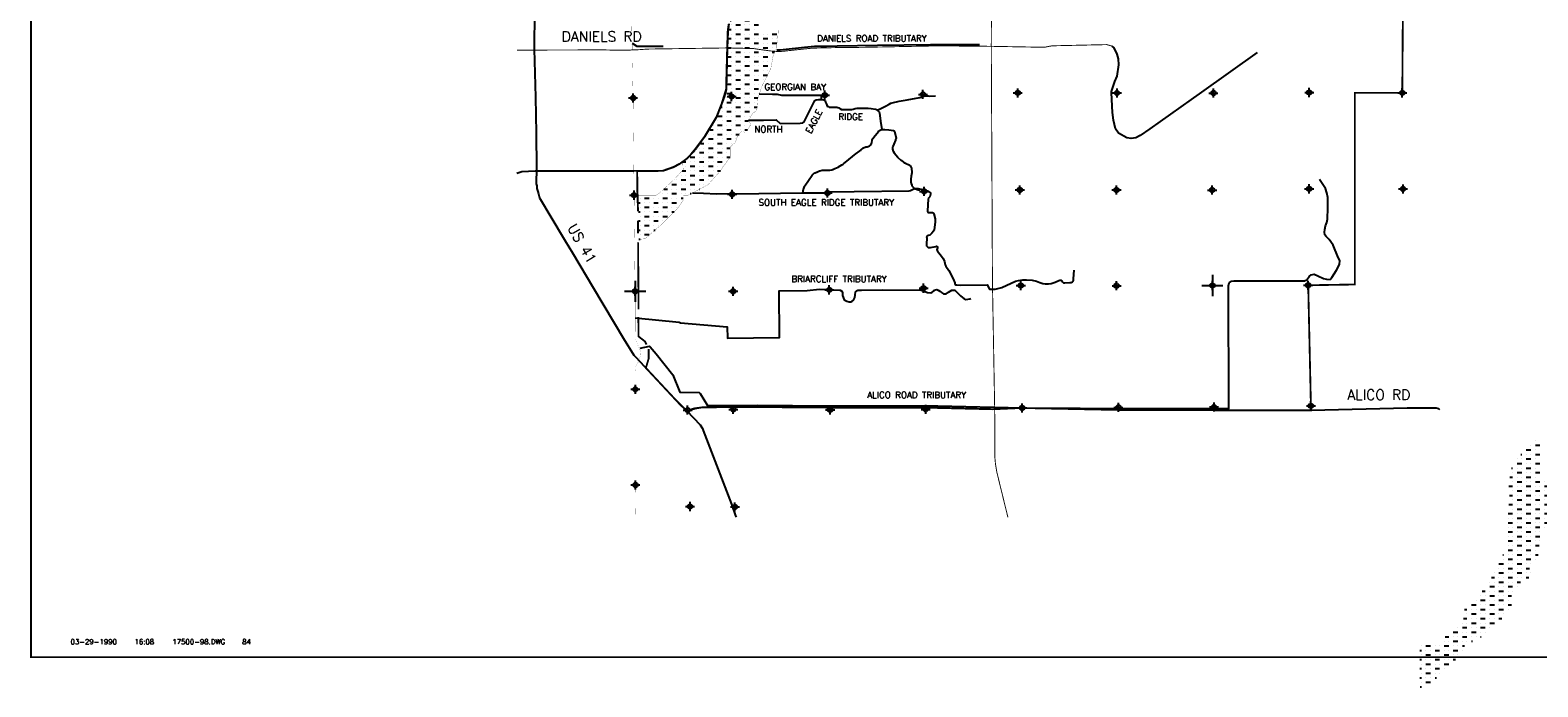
# Model space of a CAD drawing. Extents: x 187305 to 325190, y 770198 to 855880.
# Tile 1 of 7: x 187305 to 269979, y 770198 to 806216. Entities that reach past the tile are written whole.
import ezdxf
from ezdxf.enums import TextEntityAlignment as Align

# ---------------------------------------------------------------- set-up
doc = ezdxf.new("R2010")
doc.units = 0
doc.header["$LTSCALE"] = 1200
doc.header["$PDMODE"] = 34
doc.header["$PDSIZE"] = 250
doc.linetypes.add('STREAM', pattern=[0])
doc.layers.get('0').update_dxf_attribs({"linetype": 'CONTINUOUS'})
for name, color, linetype in [('BORDER', 1, 'CONTINUOUS'), ('HATCH', 3, 'CONTINUOUS'), ('LIMBS', 5, 'STREAM'), ('MAJROADS', 9, 'CONTINUOUS'), ('RDS', 1, 'CONTINUOUS'), ('ROW', 12, 'CONTINUOUS'), ('SEC', 2, 'CONTINUOUS'), ('TEXT', 7, 'CONTINUOUS'), ('TRUNKS', 5, 'STREAM'), ('TSHIPS', 7, 'CONTINUOUS'), ('WSHEDS', 11, 'CONTINUOUS')]:
    doc.layers.add(name, color=color, linetype=linetype)
doc.styles.get("Standard").update_dxf_attribs({"font": 'ROMANT'})

# ---------------------------------------------------------------- blocks, each defined once
blk = doc.blocks.new('TWNSHP')
at = {"layer": 'RDS', "color": 0}
for p, q in [((-580, 0), (580, 0)), ((0, 580), (0, -580))]:
    blk.add_line(p, q, dxfattribs=at)
blk = doc.blocks.new('*X')
at = {"color": 0}
for p, q in [((226500, 807750), (226750, 807750)), ((226750, 808000), (226750, 808000)), ((227000, 808250), (227000, 808250)), ((227000, 808000), (227250, 808000)), ((227000, 807750), (227000, 807750)), ((226000, 807250), (226000, 807250)), ((226000, 807000), (226250, 807000)), ((226208, 807500), (226250, 807500)), ((226250, 807250), (226250, 807250)), ((226500, 807500), (226500, 807500)), ((226500, 807250), (226750, 807250)), ((226500, 807000), (226500, 807000)), ((226750, 807500), (226750, 807500)), ((226750, 807000), (226750, 807000)), ((227000, 807500), (227250, 807500)), ((227000, 807250), (227000, 807250)), ((227000, 807000), (227250, 807000)), ((225596, 806250), (225750, 806250)), ((225690, 806750), (225750, 806750)), ((225750, 806500), (225750, 806500)), ((226000, 806750), (226000, 806750)), ((226000, 806500), (226250, 806500)), ((226000, 806250), (226000, 806250)), ((226250, 806750), (226250, 806750)), ((226250, 806250), (226250, 806250)), ((226500, 806750), (226750, 806750)), ((226500, 806500), (226500, 806500)), ((226500, 806250), (226750, 806250)), ((226750, 806500), (226750, 806500)), ((227000, 806750), (227000, 806750)), ((227000, 806500), (227250, 806500)), ((227000, 806250), (227000, 806250)), ((225542, 805750), (225750, 805750)), ((225584, 805250), (225750, 805250)), ((225750, 806000), (225750, 806000)), ((225750, 805500), (225750, 805500)), ((226000, 806000), (226250, 806000)), ((226000, 805750), (226000, 805750)), ((226000, 805500), (226250, 805500)), ((226000, 805250), (226000, 805250)), ((226250, 805750), (226250, 805750)), ((226250, 805250), (226250, 805250)), ((226500, 806000), (226500, 806000)), ((226500, 805750), (226750, 805750)), ((226500, 805500), (226500, 805500)), ((226500, 805250), (226750, 805250)), ((226750, 806000), (226750, 806000)), ((226750, 805500), (226750, 805500)), ((227000, 806000), (227250, 806000)), ((227000, 805750), (227000, 805750)), ((227000, 805500), (227250, 805500)), ((227000, 805250), (227000, 805250)), ((227250, 805750), (227250, 805750)), ((227250, 805250), (227250, 805250)), ((227500, 806000), (227500, 806000)), ((227500, 805750), (227750, 805750)), ((227500, 805500), (227500, 805500)), ((227500, 805250), (227750, 805250)), ((227750, 806000), (227750, 806000)), ((227750, 805500), (227750, 805500)), ((228000, 806000), (228250, 806000)), ((228000, 805750), (228000, 805750)), ((228000, 805500), (228250, 805500)), ((228000, 805250), (228000, 805250)), ((228250, 805750), (228250, 805750)), ((225540, 804750), (225750, 804750)), ((225750, 805000), (225750, 805000)), ((225750, 804500), (225750, 804500)), ((226000, 805000), (226250, 805000)), ((226000, 804750), (226000, 804750)), ((226000, 804500), (226250, 804500)), ((226250, 804750), (226250, 804750)), ((226500, 805000), (226500, 805000)), ((226500, 804750), (226750, 804750)), ((226500, 804500), (226500, 804500)), ((226750, 805000), (226750, 805000)), ((226750, 804500), (226750, 804500)), ((227000, 805000), (227250, 805000)), ((227000, 804750), (227000, 804750)), ((227000, 804500), (227250, 804500)), ((227250, 804750), (227250, 804750)), ((227500, 805000), (227500, 805000)), ((227500, 804750), (227750, 804750)), ((227500, 804500), (227500, 804500)), ((227750, 805000), (227750, 805000)), ((227750, 804500), (227750, 804500)), ((228000, 805000), (228124, 805000)), ((228000, 804750), (228000, 804750)), ((225500, 804250), (225750, 804250)), ((225500, 804000), (225500, 804000)), ((225500, 803750), (225750, 803750)), ((225750, 804000), (225750, 804000)), ((226000, 804250), (226000, 804250)), ((226000, 804000), (226250, 804000)), ((226000, 803750), (226000, 803750)), ((226250, 804250), (226250, 804250)), ((226250, 803750), (226250, 803750)), ((226500, 804250), (226750, 804250)), ((226500, 804000), (226500, 804000)), ((226500, 803750), (226750, 803750)), ((226750, 804000), (226750, 804000)), ((227000, 804250), (227000, 804250)), ((227000, 804000), (227250, 804000)), ((227000, 803750), (227000, 803750)), ((227250, 804250), (227250, 804250)), ((227250, 803750), (227250, 803750)), ((227500, 804250), (227750, 804250)), ((227500, 804000), (227500, 804000)), ((227500, 803750), (227739, 803750)), ((227750, 804000), (227750, 804000)), ((225500, 803500), (225500, 803500)), ((225500, 803250), (225750, 803250)), ((225500, 803000), (225500, 803000)), ((225750, 803500), (225750, 803500)), ((225750, 803000), (225750, 803000)), ((226000, 803500), (226250, 803500)), ((226000, 803250), (226000, 803250)), ((226000, 803000), (226250, 803000)), ((226250, 803250), (226250, 803250)), ((226500, 803500), (226500, 803500)), ((226500, 803250), (226750, 803250)), ((226500, 803000), (226500, 803000)), ((226750, 803500), (226750, 803500)), ((226750, 803000), (226750, 803000)), ((227000, 803500), (227250, 803500)), ((227000, 803250), (227000, 803250)), ((227000, 803000), (227250, 803000)), ((227250, 803250), (227250, 803250)), ((227500, 803500), (227500, 803500)), ((225214, 802000), (225250, 802000)), ((225500, 802750), (225750, 802750)), ((225500, 802500), (225500, 802500)), ((225500, 802250), (225750, 802250)), ((225500, 802000), (225500, 802000)), ((225750, 802500), (225750, 802500)), ((225750, 802000), (225750, 802000)), ((226000, 802750), (226000, 802750)), ((226000, 802500), (226250, 802500)), ((226000, 802250), (226000, 802250)), ((226000, 802000), (226250, 802000)), ((226250, 802750), (226250, 802750)), ((226250, 802250), (226250, 802250)), ((226500, 802750), (226750, 802750)), ((226500, 802500), (226500, 802500)), ((226500, 802250), (226750, 802250)), ((226500, 802000), (226500, 802000)), ((226750, 802500), (226750, 802500)), ((226750, 802000), (226750, 802000)), ((227000, 802750), (227000, 802750)), ((227000, 802500), (227216, 802500)), ((227000, 802250), (227000, 802250)), ((227000, 802000), (227162, 802000)), ((227250, 802750), (227250, 802750)), ((225000, 801500), (225250, 801500)), ((225000, 801250), (225000, 801250)), ((225250, 801750), (225250, 801750)), ((225250, 801250), (225250, 801250)), ((225500, 801750), (225750, 801750)), ((225500, 801500), (225500, 801500)), ((225500, 801250), (225750, 801250)), ((225750, 801500), (225750, 801500)), ((226000, 801750), (226000, 801750)), ((226000, 801500), (226250, 801500)), ((226000, 801250), (226000, 801250)), ((226250, 801750), (226250, 801750)), ((226250, 801250), (226250, 801250)), ((226500, 801750), (226750, 801750)), ((226500, 801500), (226500, 801500)), ((226500, 801250), (226678, 801250)), ((226750, 801500), (226750, 801500)), ((227000, 801750), (227000, 801750)), ((224500, 800500), (224500, 800500)), ((224588, 800750), (224750, 800750)), ((224750, 801000), (224750, 801000)), ((224750, 800500), (224750, 800500)), ((225000, 801000), (225250, 801000)), ((225000, 800750), (225000, 800750)), ((225000, 800500), (225250, 800500)), ((225250, 800750), (225250, 800750)), ((225500, 801000), (225500, 801000)), ((225500, 800750), (225750, 800750)), ((225500, 800500), (225500, 800500)), ((225750, 801000), (225750, 801000)), ((225750, 800500), (225750, 800500)), ((226000, 801000), (226250, 801000)), ((226000, 800750), (226000, 800750)), ((226000, 800500), (226179, 800500)), ((226250, 800750), (226250, 800750)), ((226500, 801000), (226500, 801000)), ((226500, 800750), (226647, 800750)), ((226750, 801000), (226750, 801000)), ((223750, 799500), (223750, 799500)), ((224000, 799750), (224000, 799750)), ((224000, 799500), (224250, 799500)), ((224087, 800000), (224250, 800000)), ((224250, 799750), (224250, 799750)), ((224500, 800250), (224750, 800250)), ((224500, 800000), (224500, 800000)), ((224500, 799750), (224750, 799750)), ((224500, 799500), (224500, 799500)), ((224750, 800000), (224750, 800000)), ((224750, 799500), (224750, 799500)), ((225000, 800250), (225000, 800250)), ((225000, 800000), (225250, 800000)), ((225000, 799750), (225000, 799750)), ((225000, 799500), (225250, 799500)), ((225250, 800250), (225250, 800250)), ((225250, 799750), (225250, 799750)), ((225500, 800250), (225750, 800250)), ((225500, 800000), (225500, 800000)), ((225500, 799750), (225685, 799750)), ((225500, 799500), (225500, 799500)), ((225750, 800000), (225750, 800000)), ((226000, 800250), (226000, 800250)), ((223113, 799000), (223250, 799000)), ((223250, 798750), (223250, 798750)), ((223500, 799250), (223750, 799250)), ((223500, 799000), (223500, 799000)), ((223500, 798750), (223750, 798750)), ((223750, 799000), (223750, 799000)), ((224000, 799250), (224000, 799250)), ((224000, 799000), (224250, 799000)), ((224000, 798750), (224000, 798750)), ((224250, 799250), (224250, 799250)), ((224250, 798750), (224250, 798750)), ((224500, 799250), (224750, 799250)), ((224500, 799000), (224500, 799000)), ((224500, 798750), (224750, 798750)), ((224750, 799000), (224750, 799000)), ((225000, 799250), (225000, 799250)), ((225000, 799000), (225250, 799000)), ((225000, 798750), (225000, 798750)), ((225250, 799250), (225250, 799250)), ((225250, 798750), (225250, 798750)), ((225500, 799250), (225685, 799250)), ((225500, 799000), (225500, 799000)), ((222750, 798000), (222750, 798000)), ((223000, 798250), (223000, 798250)), ((223000, 798000), (223250, 798000)), ((223051, 798500), (223250, 798500)), ((223250, 798250), (223250, 798250)), ((223500, 798500), (223500, 798500)), ((223500, 798250), (223750, 798250)), ((223500, 798000), (223500, 798000)), ((223750, 798500), (223750, 798500)), ((223750, 798000), (223750, 798000)), ((224000, 798500), (224250, 798500)), ((224000, 798250), (224000, 798250)), ((224000, 798000), (224250, 798000)), ((224250, 798250), (224250, 798250)), ((224500, 798500), (224500, 798500)), ((224500, 798250), (224750, 798250)), ((224500, 798000), (224500, 798000)), ((224750, 798500), (224750, 798500)), ((225000, 798500), (225159, 798500)), ((220750, 797000), (220750, 797000)), ((221000, 797000), (221250, 797000)), ((221500, 797000), (221500, 797000)), ((221750, 797000), (221750, 797000)), ((222000, 797250), (222000, 797250)), ((222000, 797000), (222250, 797000)), ((222055, 797500), (222250, 797500)), ((222250, 797250), (222250, 797250)), ((222500, 797750), (222750, 797750)), ((222500, 797500), (222500, 797500)), ((222500, 797250), (222750, 797250)), ((222500, 797000), (222500, 797000)), ((222750, 797500), (222750, 797500)), ((222750, 797000), (222750, 797000)), ((223000, 797750), (223000, 797750)), ((223000, 797500), (223250, 797500)), ((223000, 797250), (223000, 797250)), ((223000, 797000), (223120, 797000)), ((223250, 797750), (223250, 797750)), ((223250, 797250), (223250, 797250)), ((223500, 797750), (223750, 797750)), ((223500, 797500), (223500, 797500)), ((223500, 797250), (223546, 797250)), ((223750, 797500), (223750, 797500)), ((224000, 797750), (224000, 797750)), ((224000, 797500), (224021, 797500)), ((224250, 797750), (224250, 797750)), ((220667, 796750), (220750, 796750)), ((220669, 796250), (220750, 796250)), ((220750, 796500), (220750, 796500)), ((221000, 796750), (221000, 796750)), ((221000, 796500), (221250, 796500)), ((221000, 796250), (221000, 796250)), ((221250, 796750), (221250, 796750)), ((221250, 796250), (221250, 796250)), ((221500, 796750), (221750, 796750)), ((221500, 796500), (221500, 796500)), ((221500, 796250), (221750, 796250)), ((221750, 796500), (221750, 796500)), ((222000, 796750), (222000, 796750)), ((222000, 796500), (222250, 796500)), ((222000, 796250), (222000, 796250)), ((222250, 796750), (222250, 796750)), ((222250, 796250), (222250, 796250)), ((222500, 796750), (222750, 796750)), ((222500, 796500), (222500, 796500)), ((222500, 796250), (222620, 796250)), ((222750, 796500), (222750, 796500)), ((223000, 796750), (223000, 796750)), ((220670, 795750), (220750, 795750)), ((220750, 796000), (220750, 796000)), ((220750, 795500), (220750, 795500)), ((221000, 796000), (221250, 796000)), ((221000, 795750), (221000, 795750)), ((221000, 795500), (221250, 795500)), ((221250, 795750), (221250, 795750)), ((221500, 796000), (221500, 796000)), ((221500, 795750), (221750, 795750)), ((221500, 795500), (221500, 795500)), ((221750, 796000), (221750, 796000)), ((221750, 795500), (221750, 795500)), ((222000, 796000), (222250, 796000)), ((222000, 795750), (222000, 795750)), ((220672, 795250), (220750, 795250)), ((220674, 794750), (220750, 794750)), ((220750, 795000), (220750, 795000)), ((221000, 795250), (221000, 795250)), ((221000, 795000), (221250, 795000)), ((221250, 795250), (221250, 795250)), ((221500, 795250), (221574, 795250))]:
    blk.add_line(p, q, dxfattribs=at)
blk = doc.blocks.new('LOGON')
at = {"color": 0}
blk.add_attdef('DATE', text='', height=1, dxfattribs=at).set_placement((-1.87, 1.76), align=Align.RIGHT)
for tag, p in [('TIME', (1.56, 1.76)), ('DRAWING', (8.97, 1.76)), ('OPERATOR', (22.66, 1.76))]:
    blk.add_attdef(tag, p, '', height=1, dxfattribs=at)

msp = doc.modelspace()

# ---------------------------------------------------------------- linework, layer by layer
at = {"layer": 'BORDER', "color": 0, "const_width": 100}
msp.add_lwpolyline([(187355, 771830), (319355, 771830), (319355, 855830), (187355, 855830)], close=True, dxfattribs=at)
at = {"layer": 'HATCH', "color": 0}
msp.add_line((232303, 791574), (232303, 791574), dxfattribs=at)
at = {"layer": 'LIMBS', "color": 0}
for points in [[(228241, 805145), (228431, 805140), (228605, 805152), (229767, 805278), (230320, 805330), (230972, 805345), (231554, 805350), (233764, 805385), (236672, 805433), (236858, 805423), (239368, 805428)], [(226690, 801273), (227524, 801273), (228204, 801292), (228435, 801103), (229535, 801111), (229675, 801130), (229742, 801181), (229795, 801298), (230341, 802351), (230405, 802393), (230527, 802407), (230709, 802421), (230823, 802401), (230892, 802354), (230926, 802273), (230979, 802153), (231007, 802042), (231060, 802022), (231115, 801994), (231191, 801991), (231299, 801989), (231542, 801991), (231642, 801955), (231712, 801922), (231790, 801872), (232364, 801858), (232436, 801880), (232536, 801916), (232645, 801933), (232804, 801941), (233250, 801936), (233425, 801916), (233665, 801880), (233776, 801813), (233852, 801738), (233880, 801663), (233902, 801532), (233935, 801220), (234003, 800762)], [(227286, 802716), (228015, 802714), (228265, 802704), (228511, 802645), (230676, 802652), (230684, 802419)], [(233783, 801842), (233956, 801916), (234212, 802051), (234411, 802165), (234500, 802206), (234574, 802229), (234953, 802317), (235391, 802391), (236083, 802514), (236145, 802541), (236243, 802583), (236349, 802608), (236448, 802613), (236544, 802605), (236630, 802603), (236953, 802610)], [(220755, 788775), (221261, 788875), (221301, 788854), (221637, 788456), (222542, 787307), (222935, 786359), (223988, 786346), (224036, 786284), (224451, 785633), (227182, 785642), (231040, 785612), (237083, 785603), (241699, 785497), (248085, 785462), (253037, 785462), (253019, 792196), (253054, 792357), (253172, 792444), (253333, 792470), (257186, 792466), (257312, 792514), (257439, 792702), (257552, 792797), (257709, 792837), (257918, 792736), (258223, 792597), (258389, 792558), (258585, 792545), (258637, 792571), (258690, 792649), (258943, 793059), (259095, 793368), (259117, 793578), (259021, 793748), (258755, 794423), (258542, 794733), (258376, 794907), (258298, 794990), (258280, 795129), (258298, 795277), (258337, 795487), (258402, 795661), (258437, 795844), (258463, 796476), (258467, 797038), (258402, 797287), (258328, 797535), (258005, 798032)], [(220486, 790431), (222895, 790206), (222975, 790159), (225528, 789938), (225541, 789317), (228397, 789354), (228381, 791915), (229920, 791937), (230594, 792012), (231717, 791947), (231813, 791894), (231844, 791811), (231857, 791667), (231940, 791427), (232089, 791344), (232224, 791318), (232312, 791318), (232373, 791357), (232447, 791414), (232521, 791558), (232548, 791689), (232561, 791859), (232609, 791921), (232692, 791947), (232897, 791964), (234064, 791982), (236157, 791956), (236511, 791820), (236685, 791803), (236751, 791833), (236834, 791903), (236882, 791951), (236947, 791982), (237022, 791986), (237100, 791956), (237183, 791903), (237271, 791829), (237393, 791763), (237467, 791755), (237533, 791763), (237668, 791842), (237839, 791947), (237931, 791964), (238005, 791947), (238075, 791886), (238324, 791645), (238520, 791475), (238612, 791449), (238726, 791457), (238831, 791479), (238892, 791492)]]:
    msp.add_lwpolyline(points, dxfattribs=at)
for points in [[(229668, 797295), (229711, 797499, -0.047275), (229722, 797535), (229768, 797646, -0.051075), (229787, 797681), (230188, 798268, -0.038579), (230207, 798292), (230216, 798301, -0.063208), (230254, 798333), (230323, 798377, -0.030191), (230344, 798388), (230429, 798429, -0.019807), (230443, 798435), (230593, 798492, -0.025415), (230612, 798498), (230733, 798531, -0.059865), (230780, 798538), (230855, 798540, -0.003941), (230858, 798540), (231126, 798542, 0.035452), (231154, 798544), (231272, 798562, 0.072493), (231328, 798579), (231423, 798624, -0.009493), (231429, 798627), (231613, 798705, 0.02392), (231630, 798713), (231809, 798824), (231879, 798870), (231917, 798897), (232085, 799031), (232513, 799386), (232860, 799630, 0.018109), (232874, 799648), (233007, 799758, -0.119023), (233088, 799805), (233097, 799807, -0.053475), (233139, 799815), (233166, 799817, 0.056403), (233210, 799825), (233252, 799837, 0.045224), (233286, 799851), (233332, 799875, 0.06454), (233374, 799904), (233398, 799926, 0.100677), (233446, 799990), (233448, 799995, 0.086104), (233466, 800061), (233476, 800172, -0.092913), (233496, 800243), (233504, 800257, -0.056984), (233528, 800296), (233571, 800347, 0.004369), (233574, 800350), (233823, 800662, -0.083804), (233872, 800707), (233913, 800732, -0.126427), (234008, 800763), (234145, 800771, -0.041382), (234178, 800770), (234387, 800748, -0.011515), (234396, 800747), (234648, 800708, -0.116172), (234705, 800684), (234798, 800288), (234757, 800214, -0.042795), (234747, 800181), (234662, 799967, -0.011822), (234659, 799958), (234605, 799839, 0.077758), (234588, 799780), (234586, 799761, 0.089935), (234591, 799690), (234607, 799628, 0.076247), (234630, 799572), (234681, 799489, 0.029738), (234695, 799469), (234858, 799262, 0.050697), (234886, 799233), (235055, 799091, 0.004649), (235058, 799089), (235218, 798959, 0.061022), (235260, 798933), (235382, 798875, 0.019079), (235396, 798869), (235465, 798843, -0.090185), (235526, 798807), (235552, 798784, -0.089907), (235597, 798728), (235618, 798689, -0.096874), (235640, 798616), (235658, 798450, -0.069013), (235656, 798395), (235624, 798210, 0.00087), (235624, 798209), (235596, 798044, 0.057883), (235593, 797998), (235603, 797856, 0.063346), (235612, 797807), (235643, 797713, 0.102152), (235683, 797643), (235737, 797582, 0.115935), (235812, 797529), (235942, 797477, 0.050847), (235981, 797465), (236081, 797447)], [(223627, 797293), (224222, 797278), (224941, 797245), (227263, 797256), (229647, 797296), (230884, 797300), (231129, 797349), (232489, 797366), (235505, 797395), (235578, 797420), (235717, 797497), (235867, 797537), (236002, 797530), (236159, 797491), (236519, 797407), (236684, 797287), (236676, 797224), (236664, 797148), (236635, 797074), (236566, 797008), (236544, 796932), (236524, 796648), (236512, 796273, 0.479268), (236630, 796216), (236746, 796219, -0.393079), (236863, 796133), (236940, 795863), (236926, 795706), (236873, 795253), (236843, 795196), (236756, 795073), (236640, 794976), (236573, 794956, 0.54515), (236470, 794819), (236450, 794469, 0.548569), (236673, 794299), (236970, 794356, -0.813138), (237053, 794276, 0.296857), (237056, 794086), (237273, 793820), (237376, 793696), (237440, 793526), (237476, 793346), (237520, 793263), (237676, 793026), (237910, 792576), (238010, 792350, 0.489084), (238110, 792240), (238336, 792223), (239776, 792256), (239913, 792006), (240219, 792013), (240579, 792103), (241333, 792443), (241493, 792493), (241716, 792516), (241932, 792523), (242246, 792500), (242482, 792453), (242672, 792383), (242836, 792320), (242962, 792300), (243139, 792296), (243296, 792326), (243519, 792400), (243712, 792483, -0.472876), (243919, 792420, 0.331596), (244036, 792350), (244312, 792370, 0.528613), (244512, 792576), (244562, 793053)]]:
    msp.add_lwpolyline(points, format="xyb", dxfattribs=at)
at = {"layer": 'MAJROADS', "color": 0, "const_width": 50}
for points in [[(240021, 807737), (240008, 805417), (240073, 792256), (240077, 792050), (240195, 785452), (240202, 783450), (240208, 783043), (240209, 782743), (240239, 782413), (240311, 781982), (240481, 781285), (240919, 779500)], [(246632, 805342), (246339, 805423), (243341, 805357), (242908, 805276), (240009, 805329), (237589, 805350), (236951, 805352), (232941, 805273), (231572, 805261), (230197, 805229), (229811, 805189), (228932, 805096), (228592, 805056), (228320, 805043), (227887, 805077), (227238, 805166), (226967, 805208), (225526, 805241), (221175, 805179), (220681, 805144), (220295, 805132), (220103, 805112), (219301, 805119), (218736, 805134), (214975, 805123), (214000, 805121)]]:
    msp.add_lwpolyline(points, dxfattribs=at)
at = {"layer": 'MAJROADS', "color": 0}
for points in [[(214960, 807253), (214945, 805175), (215017, 802543), (215053, 800565), (215064, 798655), (215057, 797784), (215082, 797683), (215097, 797524), (215146, 797372), (215187, 797238), (215236, 797028), (215343, 796835), (215807, 796077), (216643, 794663), (217040, 793998), (218199, 792071), (219837, 789310), (220400, 788385), (220500, 788300), (222969, 785651), (223310, 785338), (224042, 784562), (224175, 784377), (224215, 784251), (225769, 780209), (225991, 779587), (226022, 779500)], [(225608, 806555), (225553, 806138), (225532, 805233), (225465, 802969), (225363, 802555), (225203, 802121), (224930, 801430), (224287, 800359), (223815, 799730), (223538, 799399), (223312, 799170), (222897, 798862), (222576, 798696), (222012, 798498), (220401, 798482), (215005, 798491), (214271, 798441), (214000, 798357)], [(246609, 802771), (246605, 802860), (246788, 803391), (246911, 803690), (247007, 804313), (246983, 804649), (246908, 804903), (246739, 805247), (246632, 805342)], [(254581, 804997), (251537, 802815), (248702, 800808)], [(248702, 800808), (248175, 800435), (247928, 800318), (247682, 800271), (247444, 800309), (246991, 800557), (246824, 800807), (246713, 801282), (246661, 801706), (246609, 802771)], [(223310, 785338), (223747, 785469), (224200, 785533), (224938, 785536), (225885, 785562), (231172, 785514), (234004, 785518), (236308, 785525), (240094, 785431), (241704, 785493), (247007, 785386), (252211, 785381), (257556, 785366), (262811, 785502), (264412, 785507), (264537, 785472), (264579, 785413), (264584, 785402)]]:
    msp.add_lwpolyline(points, dxfattribs=at)
at = {"layer": 'ROW', "color": 0, "linetype": 'CONTINUOUS', "const_width": 10}
msp.add_lwpolyline([(225600, 806290), (225540, 805730), (225590, 805180), (225550, 804870), (225500, 804280), (225500, 803660), (225500, 803200), (225400, 802540), (225190, 801930), (224940, 801370), (224560, 800700), (224230, 800220), (224080, 799990), (223770, 799570), (223090, 798980), (223112, 798566), (222639, 798051), (221892, 797346), (221635, 797169), (221350, 797168), (220666, 797164), (220670, 795821), (220673, 795148), (220674, 794743), (221022, 794773), (221463, 795155), (221774, 795423), (221927, 795557), (222787, 796417), (223120, 796884), (223120, 797161), (223377, 797161), (224474, 797739), (225157, 798496), (225188, 798545), (225595, 799133), (225685, 799233), (225685, 799798), (225831, 799936), (225974, 800051), (226075, 800359), (226165, 800476), (226229, 800584), (226317, 800653), (226413, 800651), (226511, 800591), (226609, 800689), (226813, 801021), (226785, 801095), (226755, 801174), (226713, 801197), (226664, 801225), (226714, 801318), (226757, 801318), (226809, 801471), (226932, 801665), (227063, 801707), (227118, 801785), (227178, 802077), (227158, 802305), (227243, 802592), (227440, 803163), (227916, 804097), (228061, 804873), (228245, 805243), (228258, 805503), (228275, 805590), (228293, 805639), (228295, 805706), (228313, 805990), (228330, 806250)], dxfattribs=at)
at = {"layer": 'SEC', "color": 0}
for p in [(225772, 802575), (230883, 802648), (236262, 802695), (241458, 802775), (246904, 802771), (252190, 802767), (257444, 802798), (262546, 802778), (220367, 802496), (220422, 797167), (225801, 797213), (231030, 797285), (236326, 797374), (241571, 797454), (246875, 797451), (252120, 797447), (257440, 797511), (262585, 797508), (220477, 791896), (225856, 791892), (231127, 791973), (236297, 792062), (241627, 792209), (246880, 792197), (252133, 792211), (257387, 792224), (220490, 786517), (223358, 785379), (225863, 785416), (231175, 785395), (236412, 785417), (241699, 785497), (246978, 785528), (252223, 785549), (257535, 785613), (220495, 781272), (223488, 780092), (225953, 780066)]:
    msp.add_point(p, dxfattribs=at)
at = {"layer": 'TRUNKS', "color": 0, "linetype": 'STREAM', "const_width": 5}
msp.add_lwpolyline([(220129, 832770), (220108, 828898), (220264, 823644), (220249, 813146), (220270, 807792), (220367, 802496), (220422, 797167), (220477, 791896), (220484, 789283), (220622, 788954), (220780, 788573), (220767, 788350), (220701, 788101), (220609, 787943), (220466, 787717), (220488, 787495), (220490, 786517), (220495, 781272), (220522, 779500)], dxfattribs=at)
at = {"layer": 'TRUNKS', "color": 0}
msp.add_lwpolyline([(220312, 805502), (220567, 805332), (222016, 805331)], dxfattribs=at)
at = {"layer": 'WSHEDS', "color": 0, "const_width": 100}
for points in [[(266977, 817550), (266601, 815769), (262583, 808023), (262546, 802778), (259946, 802778), (259946, 792267), (257387, 792224), (257535, 785613), (257541, 785366), (252188, 785380), (246985, 785386), (241682, 785493), (240072, 785431), (236286, 785525), (233981, 785517), (231149, 785513), (225862, 785561), (224915, 785535), (224178, 785532), (223725, 785469), (223288, 785338)], [(220640, 796274), (220605, 797169), (220592, 798484), (222012, 798498), (222576, 798696), (222897, 798862), (223312, 799170), (223538, 799399), (223815, 799730), (224287, 800359), (224930, 801430), (225203, 802121), (225465, 802969), (225465, 802969), (225526, 805241), (225553, 806138), (225608, 806555)], [(220640, 795074), (220640, 795774)], [(220663, 790896), (220660, 791898), (220640, 794574)], [(221103, 788975), (221020, 789141), (220666, 789418), (220655, 790479)], [(223254, 785390), (222632, 786013), (221067, 787691), (221218, 788192), (221218, 788723)]]:
    msp.add_lwpolyline(points, dxfattribs=at)

# ---------------------------------------------------------------- block references
at = {"layer": 'HATCH', "color": 0}
for p in [(0, 0), (0, 0), (42843, -24552)]:
    msp.add_blockref('*X', p, dxfattribs=at)
at = {"layer": 'TEXT', "color": 0, "xscale": 280, "yscale": 280, "zscale": 280}
msp.add_blockref('LOGON', (192588, 772038), dxfattribs=at).add_auto_attribs({'DATE': '03-29-1990', 'TIME': '16:08', 'OPERATOR': '84', 'DRAWING': '17500-98.DWG'})
at = {"layer": 'TSHIPS', "color": 0}
for p in [(220477, 791896), (252133, 792211)]:
    msp.add_blockref('TWNSHP', p, dxfattribs=at)

# ---------------------------------------------------------------- texts
at = {"layer": 'LIMBS', "color": 0}
for s, p in [('DANIELS ROAD TRIBUTARY', (230460, 805593)), ('GEORGIAN BAY', (227568, 802929)), ('RIDGE', (231625, 801293)), ('NORTH', (227015, 800610)), ('SOUTH EAGLE RIDGE TRIBUTARY', (227247, 796590)), ('BRIARCLIFF TRIBUTARY', (229048, 792399)), ('ALICO ROAD TRIBUTARY', (233208, 786035))]:
    msp.add_text(s, height=350, dxfattribs=at).set_placement(p)
msp.add_text('EAGLE', height=350, rotation=62.49355, dxfattribs=at).set_placement((230116, 800510))
at = {"layer": 'TEXT', "color": 0}
for s, p in [('DANIELS RD', (216445, 805587)), ('ALICO RD', (259530, 785939))]:
    msp.add_text(s, height=560, dxfattribs=at).set_placement(p)
msp.add_text('US 41', height=560, rotation=300, dxfattribs=at).set_placement((216743, 795386))

doc.saveas('drawing.dxf')
